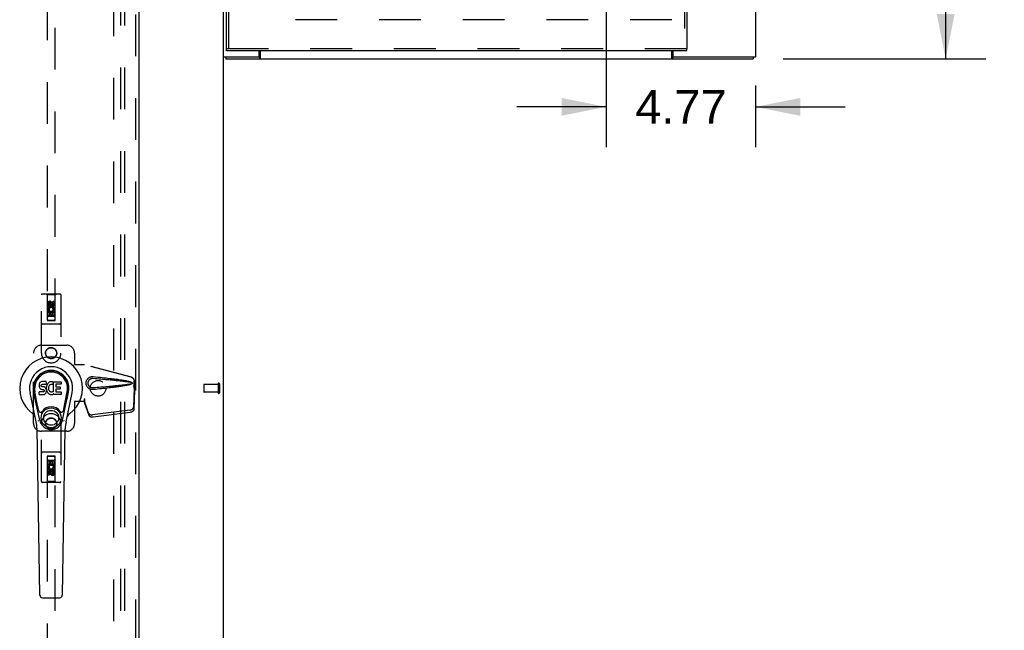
# Model space of a CAD drawing. Header units: inches. Extents: x 0 to 243, y 0 to 157.
# Tile 58 of 68: x 161 to 192, y 48 to 67. Entities that reach past the tile are written whole.
import ezdxf

# ---------------------------------------------------------------- set-up
doc = ezdxf.new("R2010")
doc.units = ezdxf.units.IN
doc.header["$LTSCALE"] = 13.357143
doc.header["$MEASUREMENT"] = 0
doc.linetypes.add('HIDDEN', pattern=[0.2, 0.1, -0.1])
doc.layers.get('0').update_dxf_attribs({"linetype": 'CONTINUOUS'})
for name, color, linetype in [('DEFAULT_2', 8, 'HIDDEN'), ('DIMENSIONS', 7, 'CONTINUOUS'), ('EXR_DOOR_ASSEMBLY', 7, 'CONTINUOUS'), ('MAIN_DOOR_ASSEMBLY', 7, 'CONTINUOUS'), ('SUBPANELS', 7, 'CONTINUOUS')]:
    doc.layers.add(name, color=color, linetype=linetype)
doc.styles.get("Standard").update_dxf_attribs({"font": 'arial.ttf'})
doc.dimstyles.new('DIMSTYLE_1', dxfattribs={"dimtxt": 1.071429, "dimasz": 1.428571, "dimexe": 0.09, "dimexo": 0.07, "dimgap": 0.0375, "dimtad": 0, "dimtih": 1, "dimtoh": 1, "dimzin": 4, "dimdsep": 46, "dimtxsty": 'Standard', "dimblk": '_FILLED', "dimblk1": '_FILLED', "dimblk2": '_FILLED', "dimcen": 0.09, "dimazin": 1, "dimtfac": 1, "dimtdec": 3, "dimtofl": 0, "dimtmove": 0, "dimatfit": 3, "dimldrblk": '_FILLED', "dimfxl": 0, "dimtolj": 1, "dimtzin": 4, "dimarcsym": 0})

# ---------------------------------------------------------------- blocks, each defined once
blk = doc.blocks.new('_FILLED')
at = {"color": 0, "linetype": 'ByBlock'}
blk.add_solid([(0, 0), (-1, 0.2), (-1, -0.2)], dxfattribs=at)
blk = doc.blocks.new('*D4')
at = {"layer": 'DIMENSIONS', "color": 2, "linetype": 'Continuous'}
for p, q in [((179.339, 76.894), (179.339, 63.116)), ((184.109, 65.081), (184.109, 63.116)), ((179.339, 64.402), (176.482, 64.402)), ((184.109, 64.402), (186.967, 64.402))]:
    blk.add_line(p, q, dxfattribs=at)
at = {"layer": 'DIMENSIONS', "color": 2, "linetype": 'Continuous', "xscale": 1.4285714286, "yscale": 1.4285714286, "zscale": 1.4285714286}
blk.add_blockref('_FILLED', (179.339, 64.402), dxfattribs=at)
at = {"layer": 'DIMENSIONS', "color": 2, "linetype": 'Continuous', "xscale": 1.4285714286, "yscale": 1.4285714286, "zscale": 1.4285714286, "rotation": 180}
blk.add_blockref('_FILLED', (184.109, 64.402), dxfattribs=at)
at = {"layer": 'DIMENSIONS', "color": 2, "linetype": 'Continuous', "insert": (181.724, 64.937), "char_height": 1.0714, "width": 2.91158, "attachment_point": 2, "line_spacing_factor": 0.9}
blk.add_mtext('4.77', dxfattribs=at)
blk = doc.blocks.new('*D11')
at = {"layer": 'DIMENSIONS', "color": 2, "linetype": 'Continuous'}
for p, q in [((184.989, 89.938), (191.465, 89.938)), ((190.179, 89.938), (190.179, 77.275)), ((190.179, 65.938), (190.179, 75.133)), ((184.989, 65.938), (191.465, 65.938))]:
    blk.add_line(p, q, dxfattribs=at)
at = {"layer": 'DIMENSIONS', "color": 2, "linetype": 'Continuous', "xscale": 1.4285714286, "yscale": 1.4285714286, "zscale": 1.4285714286}
for p, rotation in [((190.179, 89.938), 90), ((190.179, 65.938), 270)]:
    blk.add_blockref('_FILLED', p, dxfattribs=dict(at, rotation=rotation))
at = {"layer": 'DIMENSIONS', "color": 2, "linetype": 'Continuous', "insert": (190.179, 76.74), "char_height": 1.0714, "width": 3.74403, "attachment_point": 2, "line_spacing_factor": 0.9}
blk.add_mtext('24.00', dxfattribs=at)

msp = doc.modelspace()

# ---------------------------------------------------------------- linework, layer by layer
at = {"color": 3, "linetype": 'Continuous'}
for p, q in [((167.1095, 66.0009), (167.1095, 89.8749)), ((184.1095, 89.8749), (184.1095, 66.0009)), ((168.2575, 66.0159), (168.2575, 66.1879)), ((168.2845, 66.1879), (168.2845, 65.9568)), ((181.4345, 65.9568), (181.4345, 66.1879)), ((181.4615, 66.1879), (181.4615, 66.0159)), ((167.1095, 66.0009), (168.2425, 66.0009)), ((167.1845, 65.9379), (184.0345, 65.9379)), ((181.4765, 66.0009), (184.1095, 66.0009))]:
    msp.add_line(p, q, dxfattribs=at)
at = {"color": 7, "linetype": 'Continuous'}
for p, q in [((167.1095, 8.5329), (167.1095, 66.0009)), ((167.1845, 66.0009), (167.1845, 65.9379)), ((168.2572, 66.0129), (168.2615, 66.0129)), ((168.2615, 66.0129), (168.2615, 65.9379)), ((181.4575, 66.0129), (181.4618, 66.0129)), ((181.4575, 66.0129), (181.4575, 65.9379)), ((184.0345, 66.0009), (184.0345, 65.9379))]:
    msp.add_line(p, q, dxfattribs=at)
for points in [[(168.2845, 66.0197), (168.2835, 66.0199), (168.2825, 66.0201), (168.2813, 66.0201), (168.2801, 66.0201), (168.2787, 66.0198), (168.2774, 66.0195), (168.276, 66.019), (168.2747, 66.0184), (168.2734, 66.0177), (168.272, 66.017), (168.2707, 66.0162), (168.2693, 66.0154), (168.268, 66.0147), (168.2666, 66.0141), (168.2653, 66.0135), (168.264, 66.0132), (168.2627, 66.0129), (168.2615, 66.0129)], [(181.4345, 66.0197), (181.4354, 66.0199), (181.4365, 66.0201), (181.4376, 66.0201), (181.4389, 66.0201), (181.4402, 66.0198), (181.4416, 66.0195), (181.4429, 66.019), (181.4443, 66.0184), (181.4456, 66.0177), (181.4469, 66.017), (181.4483, 66.0162), (181.4496, 66.0154), (181.451, 66.0147), (181.4523, 66.0141), (181.4537, 66.0135), (181.455, 66.0132), (181.4562, 66.0129), (181.4575, 66.0129)]]:
    msp.add_lwpolyline(points, dxfattribs=at)
at = {"color": 3, "linetype": 'Continuous'}
for points in [[(168.2845, 65.9568), (168.2829, 65.9557), (168.2814, 65.9543), (168.2798, 65.9527), (168.2783, 65.951), (168.2767, 65.9492), (168.2752, 65.9474), (168.2737, 65.9457), (168.2722, 65.9441), (168.2708, 65.9426), (168.2693, 65.9413), (168.2678, 65.9401), (168.2663, 65.9392), (168.265, 65.9386), (168.2637, 65.9381), (168.2625, 65.9379), (168.2615, 65.9379)], [(181.4345, 65.9568), (181.436, 65.9557), (181.4376, 65.9543), (181.4391, 65.9527), (181.4407, 65.951), (181.4422, 65.9492), (181.4437, 65.9474), (181.4452, 65.9457), (181.4467, 65.9441), (181.4482, 65.9426), (181.4496, 65.9413), (181.4511, 65.9401), (181.4526, 65.9392), (181.454, 65.9386), (181.4553, 65.9381), (181.4564, 65.9379), (181.4575, 65.9379)]]:
    msp.add_lwpolyline(points, dxfattribs=at)
for centre, start, end in [((168.2425, 66.0159), 270, 360), ((181.4765, 66.0159), 180, 270)]:
    msp.add_arc(centre, 0.015, start, end, dxfattribs=at)
at = {"layer": 'DEFAULT_2', "color": 8, "linetype": 'HIDDEN'}
for p, q in [((163.6095, 15.9079), (163.6095, 94.9078)), ((181.4345, 67.1879), (168.2845, 67.1879)), ((166.4845, 55.5219), (166.4845, 55.2939)), ((166.9415, 55.5319), (166.4945, 55.5319)), ((166.9415, 55.5499), (166.9415, 55.2659)), ((166.9845, 55.5499), (166.9845, 55.2659)), ((166.9415, 55.2839), (166.4945, 55.2839))]:
    msp.add_line(p, q, dxfattribs=at)
for centre, radius, start, end in [((166.4945, 55.5219), 0.01, 90, 180), ((166.963, 55.5499), 0.0215, 0, 180), ((166.4945, 55.2939), 0.01, 180, 270), ((166.963, 55.2659), 0.0215, 180, 360)]:
    msp.add_arc(centre, radius, start, end, dxfattribs=at)
at = {"layer": 'EXR_DOOR_ASSEMBLY', "color": 8, "linetype": 'HIDDEN'}
for p, q in [((181.839, 89.6129), (181.839, 66.2629)), ((167.289, 66.2629), (167.289, 70.3429)), ((167.214, 66.2629), (181.914, 66.2629))]:
    msp.add_line(p, q, dxfattribs=at)
at = {"layer": 'EXR_DOOR_ASSEMBLY', "color": 3, "linetype": 'Continuous'}
for p, q in [((181.914, 89.6129), (181.914, 66.2629)), ((167.214, 66.2629), (167.214, 70.1879)), ((181.914, 66.1879), (167.214, 66.1879))]:
    msp.add_line(p, q, dxfattribs=at)
at = {"layer": 'EXR_DOOR_ASSEMBLY', "color": 7, "linetype": 'Continuous'}
for p, q in [((167.214, 66.1879), (167.214, 66.2629)), ((181.914, 66.1879), (181.914, 66.2629))]:
    msp.add_line(p, q, dxfattribs=at)
at = {"layer": 'MAIN_DOOR_ASSEMBLY', "color": 8, "linetype": 'HIDDEN'}
for p, q in [((164.318, 15.2619), (164.318, 95.5539)), ((161.4845, 94.5804), (161.4845, 57.5786)), ((161.7345, 57.5786), (161.7345, 94.5804)), ((161.297, 56.5329), (161.297, 58.3904)), ((161.892, 58.4204), (161.327, 58.4204)), ((161.4795, 58.3904), (161.4495, 58.4204)), ((161.7395, 58.3904), (161.4795, 58.3904)), ((161.4795, 58.3904), (161.483, 57.5804)), ((161.6736, 58.1869), (161.7161, 58.1869)), ((161.6736, 58.0945), (161.6736, 58.1869)), ((161.7161, 58.1869), (161.7161, 58.0945)), ((161.736, 57.5804), (161.7395, 58.3904)), ((161.7395, 58.3904), (161.7695, 58.4204)), ((161.922, 58.3904), (161.922, 56.5329)), ((161.5028, 58.0306), (161.5028, 58.123)), ((161.5453, 58.0306), (161.5028, 58.0306)), ((161.5028, 57.8743), (161.6804, 57.8743)), ((161.5028, 57.7182), (161.5028, 57.8743)), ((161.5509, 57.8987), (161.5118, 57.8818)), ((161.5453, 58.123), (161.5453, 58.0306)), ((161.6095, 58.1522), (161.547, 58.1161)), ((161.547, 58.1161), (161.557, 58.1104)), ((161.547, 58.1161), (161.547, 58.044)), ((161.547, 58.044), (161.557, 58.0497)), ((161.547, 58.044), (161.6095, 58.0079)), ((161.6095, 58.1407), (161.557, 58.1104)), ((161.557, 58.1104), (161.557, 58.0497)), ((161.557, 58.0497), (161.6095, 58.0194)), ((161.5891, 58.0945), (161.5891, 58.123)), ((161.672, 58.1161), (161.6095, 58.1522)), ((161.6095, 58.1522), (161.6095, 58.1407)), ((161.662, 58.1104), (161.6095, 58.1407)), ((161.6095, 58.0194), (161.662, 58.0497)), ((161.6095, 58.0079), (161.672, 58.044)), ((161.6095, 58.0079), (161.6095, 58.0194)), ((161.6301, 58.1368), (161.6301, 58.0906)), ((161.6804, 57.8743), (161.6619, 57.8873)), ((161.672, 58.1161), (161.662, 58.1104)), ((161.662, 58.0497), (161.662, 58.1104)), ((161.672, 58.044), (161.662, 58.0497)), ((161.672, 58.044), (161.672, 58.1161)), ((161.7055, 57.8779), (161.7038, 57.8743)), ((161.7038, 57.8743), (161.7161, 57.8743)), ((161.7161, 57.8743), (161.7161, 57.7182)), ((161.7371, 57.8304), (161.4819, 57.8304)), ((161.483, 57.5804), (161.736, 57.5804)), ((161.4845, 57.5818), (161.7345, 57.5818)), ((161.4845, 57.5786), (161.7345, 57.5786)), ((161.5453, 57.7182), (161.5028, 57.7182)), ((161.6945, 57.7054), (161.5245, 57.7054)), ((161.5877, 57.8317), (161.5453, 57.8317)), ((161.5453, 57.8317), (161.5453, 57.7182)), ((161.5877, 57.7395), (161.5877, 57.8317)), ((161.6301, 57.7395), (161.5877, 57.7395)), ((161.6736, 57.8317), (161.6301, 57.8317)), ((161.6301, 57.8317), (161.6301, 57.7395)), ((161.6736, 57.7182), (161.6736, 57.8317)), ((161.7161, 57.7182), (161.6736, 57.7182)), ((161.892, 57.4554), (161.327, 57.4554)), ((161.297, 56.7829), (162.1095, 56.7829)), ((161.047, 54.2829), (161.047, 56.5329)), ((162.3595, 56.5329), (162.3595, 56.1797)), ((162.3565, 56.1629), (162.3595, 56.1797)), ((162.3565, 56.1629), (162.6774, 56.1629)), ((162.3639, 56.1629), (162.3595, 56.1797)), ((164.1672, 55.7605), (162.6697, 56.1629)), ((164.1748, 55.7605), (162.6774, 56.1629)), ((164.2378, 55.4916), (164.2596, 55.41)), ((164.2588, 55.4214), (164.2397, 54.8063)), ((164.2454, 55.4916), (164.2672, 55.41)), ((164.2724, 55.3504), (164.2532, 54.7353)), ((164.2588, 55.4214), (164.2724, 55.3504)), ((164.2596, 55.41), (164.2596, 55.6398)), ((164.2672, 55.41), (164.2596, 55.41)), ((164.2612, 55.4376), (164.2698, 55.3813)), ((164.2672, 55.41), (164.2672, 55.6398)), ((164.2698, 55.3813), (164.2708, 55.3705)), ((164.2708, 55.3705), (164.2716, 55.3602)), ((164.2716, 55.3602), (164.2724, 55.3504)), ((162.6774, 55.0703), (162.6697, 55.0703)), ((162.6697, 55.0703), (162.6697, 54.9829)), ((162.6774, 55.0703), (162.6774, 54.9829)), ((162.6774, 54.9829), (162.3565, 54.9829)), ((162.3565, 54.9829), (162.3595, 54.966)), ((162.3639, 54.9829), (162.3595, 54.966)), ((162.3595, 54.966), (162.3595, 54.2829)), ((162.8079, 54.6123), (162.676, 54.9962)), ((162.6896, 54.9251), (162.676, 54.9962)), ((162.6802, 54.9913), (162.6896, 54.9251)), ((162.8215, 54.5413), (162.6896, 54.9251)), ((164.1222, 54.7073), (162.9347, 54.5548)), ((164.1358, 54.6362), (162.9483, 54.4838)), ((161.297, 52.4254), (161.297, 54.2829)), ((161.922, 54.2829), (161.922, 52.4254)), ((162.1095, 54.0329), (161.297, 54.0329)), ((161.892, 53.3604), (161.327, 53.3604)), ((161.483, 53.2354), (161.4795, 52.4254)), ((161.483, 53.2354), (161.736, 53.2354)), ((161.7345, 53.2371), (161.4845, 53.2371)), ((161.4845, 53.2371), (161.4845, 16.2354)), ((161.7345, 53.2339), (161.4845, 53.2339)), ((161.7345, 16.2354), (161.7345, 53.2371)), ((161.7395, 52.4254), (161.736, 53.2354)), ((161.4819, 52.9854), (161.7371, 52.9854)), ((161.5029, 53.0975), (161.5453, 53.0975)), ((161.5029, 52.9414), (161.5029, 53.0975)), ((161.5152, 52.9414), (161.5029, 52.9414)), ((161.5134, 52.9379), (161.5152, 52.9414)), ((161.5245, 53.1104), (161.6945, 53.1104)), ((161.7161, 52.9414), (161.5385, 52.9414)), ((161.5385, 52.9414), (161.5571, 52.9284)), ((161.5453, 53.0975), (161.5453, 52.984)), ((161.5453, 52.984), (161.5888, 52.984)), ((161.5888, 53.0762), (161.6312, 53.0762)), ((161.5888, 52.984), (161.5888, 53.0762)), ((161.6312, 53.0762), (161.6312, 52.984)), ((161.6312, 52.984), (161.6737, 52.984)), ((161.668, 52.917), (161.7071, 52.9339)), ((161.6737, 53.0975), (161.7161, 53.0975)), ((161.6737, 52.984), (161.6737, 53.0975)), ((161.7161, 53.0975), (161.7161, 52.9414)), ((161.5029, 52.6288), (161.5029, 52.7212)), ((161.5453, 52.6288), (161.5029, 52.6288)), ((161.5453, 52.7212), (161.5453, 52.6288)), ((161.6095, 52.8078), (161.547, 52.7718)), ((161.547, 52.7718), (161.557, 52.766)), ((161.547, 52.7718), (161.547, 52.6996)), ((161.547, 52.6996), (161.557, 52.7054)), ((161.547, 52.6996), (161.6095, 52.6635)), ((161.6095, 52.7963), (161.557, 52.766)), ((161.557, 52.766), (161.557, 52.7054)), ((161.557, 52.7054), (161.6095, 52.675)), ((161.5888, 52.6789), (161.5888, 52.7251)), ((161.672, 52.7718), (161.6095, 52.8078)), ((161.6095, 52.8078), (161.6095, 52.7963)), ((161.662, 52.766), (161.6095, 52.7963)), ((161.6095, 52.675), (161.662, 52.7054)), ((161.6095, 52.6635), (161.672, 52.6996)), ((161.6095, 52.6635), (161.6095, 52.675)), ((161.6298, 52.7212), (161.6298, 52.6927)), ((161.672, 52.7718), (161.662, 52.766)), ((161.662, 52.7054), (161.662, 52.766)), ((161.672, 52.6996), (161.662, 52.7054)), ((161.672, 52.6996), (161.672, 52.7718)), ((161.6737, 52.7851), (161.7161, 52.7851)), ((161.6737, 52.6927), (161.6737, 52.7851)), ((161.7161, 52.7851), (161.7161, 52.6927)), ((161.892, 52.3954), (161.327, 52.3954)), ((161.4795, 52.4254), (161.4495, 52.3954)), ((161.7395, 52.4254), (161.4795, 52.4254)), ((161.7395, 52.4254), (161.7695, 52.3954))]:
    msp.add_line(p, q, dxfattribs=at)
at = {"layer": 'MAIN_DOOR_ASSEMBLY', "color": 3, "linetype": 'Continuous'}
msp.add_line((164.422, 15.2619), (164.422, 95.5539), dxfattribs=at)
at = {"layer": 'MAIN_DOOR_ASSEMBLY', "color": 7, "linetype": 'Continuous'}
for p, q in [((161.2251, 55.5222), (161.2234, 55.4985)), ((161.2234, 55.4985), (161.2241, 55.4746)), ((161.2241, 55.4746), (161.2281, 55.4511)), ((161.2303, 55.5455), (161.2251, 55.5222)), ((161.2281, 55.4511), (161.2364, 55.4288)), ((161.2396, 55.5681), (161.2303, 55.5455)), ((161.2364, 55.4288), (161.2492, 55.4087)), ((161.2532, 55.5877), (161.2396, 55.5681)), ((161.2492, 55.4087), (161.2656, 55.3913)), ((161.2618, 55.5957), (161.2532, 55.5877)), ((161.2714, 55.6022), (161.2618, 55.5957)), ((161.2656, 55.3913), (161.2854, 55.3782)), ((161.293, 55.6119), (161.2714, 55.6022)), ((161.2854, 55.3782), (161.2966, 55.374)), ((161.3164, 55.6193), (161.293, 55.6119)), ((161.2944, 55.4868), (161.2951, 55.5018)), ((161.2951, 55.4792), (161.2944, 55.4868)), ((161.2951, 55.5018), (161.2971, 55.5168)), ((161.2974, 55.4721), (161.2951, 55.4792)), ((161.2966, 55.374), (161.3083, 55.372)), ((161.2971, 55.5168), (161.3003, 55.5235)), ((161.3019, 55.4661), (161.2974, 55.4721)), ((161.3003, 55.5235), (161.306, 55.5284)), ((161.3081, 55.4616), (161.3019, 55.4661)), ((161.306, 55.5284), (161.3204, 55.5328)), ((161.3225, 55.4576), (161.3081, 55.4616)), ((161.3083, 55.372), (161.3558, 55.3716)), ((161.456, 55.6193), (161.3164, 55.6193)), ((161.3204, 55.5328), (161.3352, 55.534)), ((161.3465, 55.4584), (161.3225, 55.4576)), ((161.3352, 55.534), (161.4481, 55.534)), ((161.3705, 55.4572), (161.3465, 55.4584)), ((161.3558, 55.3716), (161.3633, 55.3708)), ((161.3633, 55.3708), (161.3703, 55.3684)), ((161.3703, 55.3684), (161.3763, 55.3639)), ((161.394, 55.4521), (161.3705, 55.4572)), ((161.3763, 55.3639), (161.3813, 55.3579)), ((161.3813, 55.3579), (161.3878, 55.3444)), ((161.4049, 55.4472), (161.394, 55.4521)), ((161.4147, 55.4404), (161.4049, 55.4472)), ((161.432, 55.4235), (161.4147, 55.4404)), ((161.445, 55.4035), (161.432, 55.4235)), ((161.4545, 55.3814), (161.445, 55.4035)), ((161.4481, 55.534), (161.4537, 55.5345)), ((161.4537, 55.5345), (161.4555, 55.5399)), ((161.4607, 55.3582), (161.4545, 55.3814)), ((161.4555, 55.5399), (161.4567, 55.5527)), ((161.4601, 55.4553), (161.4555, 55.4109)), ((161.4555, 55.4109), (161.4564, 55.3887)), ((161.4577, 55.5764), (161.456, 55.6193)), ((161.4564, 55.3887), (161.4596, 55.3666)), ((161.4567, 55.5527), (161.4577, 55.5764)), ((161.4596, 55.3666), (161.4641, 55.3447)), ((161.4643, 55.4772), (161.4601, 55.4553)), ((161.4632, 55.3343), (161.4607, 55.3582)), ((161.4641, 55.3447), (161.4712, 55.3236)), ((161.4703, 55.4986), (161.4643, 55.4772)), ((161.4789, 55.5193), (161.4703, 55.4986)), ((161.4897, 55.5388), (161.4789, 55.5193)), ((161.5026, 55.5569), (161.4897, 55.5388)), ((161.5173, 55.5737), (161.5026, 55.5569)), ((161.5336, 55.5889), (161.5173, 55.5737)), ((161.5257, 55.4266), (161.5249, 55.3996)), ((161.5249, 55.3996), (161.5262, 55.3865)), ((161.5289, 55.4534), (161.5257, 55.4266)), ((161.5262, 55.3865), (161.5293, 55.3736)), ((161.5327, 55.466), (161.5289, 55.4534)), ((161.5293, 55.3736), (161.5395, 55.3488)), ((161.5385, 55.4778), (161.5327, 55.466)), ((161.5518, 55.6019), (161.5336, 55.5889)), ((161.5526, 55.501), (161.5385, 55.4778)), ((161.5395, 55.3488), (161.5528, 55.3257)), ((161.5722, 55.6107), (161.5518, 55.6019)), ((161.5609, 55.5114), (161.5526, 55.501)), ((161.5716, 55.5188), (161.5609, 55.5114)), ((161.5966, 55.5294), (161.5716, 55.5188)), ((161.5941, 55.6157), (161.5722, 55.6107)), ((161.6162, 55.6178), (161.5941, 55.6157)), ((161.6094, 55.5327), (161.5966, 55.5294)), ((161.6227, 55.5325), (161.6094, 55.5327)), ((161.6387, 55.6174), (161.6162, 55.6178)), ((161.6359, 55.5294), (161.6227, 55.5325)), ((161.6483, 55.5245), (161.6359, 55.5294)), ((161.6499, 55.6157), (161.6387, 55.6174)), ((161.6604, 55.6123), (161.6499, 55.6157)), ((161.6805, 55.5951), (161.6543, 55.5269)), ((161.679, 55.6003), (161.6604, 55.6123)), ((161.6892, 55.6172), (161.926, 55.6172)), ((161.6892, 55.2921), (161.6892, 55.6172)), ((161.7593, 55.5294), (161.7593, 55.462)), ((161.7606, 55.3709), (161.7606, 55.2934)), ((161.926, 55.5339), (161.7638, 55.5339)), ((161.7638, 55.4575), (161.8951, 55.4575)), ((161.8951, 55.3754), (161.7651, 55.3754)), ((161.8996, 55.453), (161.8996, 55.3799)), ((161.9305, 55.6128), (161.9305, 55.5384)), ((161.133, 54.3383), (160.9356, 55.2643)), ((161.2437, 54.3854), (161.0511, 55.2889)), ((161.0994, 55.0625), (161.055, 55.2897)), ((161.1669, 54.9157), (161.0923, 55.297)), ((161.2259, 55.2127), (161.2259, 55.2875)), ((161.2896, 55.2926), (161.2303, 55.292)), ((161.2307, 55.2078), (161.3747, 55.2078)), ((161.3505, 55.2929), (161.2896, 55.2926)), ((161.3657, 55.294), (161.3505, 55.2929)), ((161.3721, 55.2974), (161.3657, 55.294)), ((161.3776, 55.3027), (161.3721, 55.2974)), ((161.3747, 55.2078), (161.3867, 55.2094)), ((161.3869, 55.3148), (161.3776, 55.3027)), ((161.3867, 55.2094), (161.3978, 55.2134)), ((161.3894, 55.3217), (161.3869, 55.3148)), ((161.3878, 55.3444), (161.3902, 55.3292)), ((161.3902, 55.3292), (161.3894, 55.3217)), ((161.3978, 55.2134), (161.4177, 55.2273)), ((161.4177, 55.2273), (161.4347, 55.2441)), ((161.4347, 55.2441), (161.4414, 55.2541)), ((161.4414, 55.2541), (161.4467, 55.2648)), ((161.4467, 55.2648), (161.4554, 55.2872)), ((161.4554, 55.2872), (161.4616, 55.3104)), ((161.4616, 55.3104), (161.4632, 55.3343)), ((161.4712, 55.3236), (161.4925, 55.2844)), ((161.4925, 55.2844), (161.5051, 55.2659)), ((161.5051, 55.2659), (161.5198, 55.2493)), ((161.5198, 55.2493), (161.5363, 55.2343)), ((161.5363, 55.2343), (161.5539, 55.2205)), ((161.5528, 55.3257), (161.5616, 55.3156)), ((161.5539, 55.2205), (161.5637, 55.2154)), ((161.5616, 55.3156), (161.5717, 55.3068)), ((161.5637, 55.2154), (161.5742, 55.2118)), ((161.5717, 55.3068), (161.5828, 55.2994)), ((161.5742, 55.2118), (161.596, 55.2062)), ((161.5828, 55.2994), (161.5952, 55.2945)), ((161.5952, 55.2945), (161.6084, 55.2922)), ((161.596, 55.2062), (161.618, 55.2037)), ((161.6084, 55.2922), (161.6218, 55.2917)), ((161.618, 55.2037), (161.6402, 55.2068)), ((161.6218, 55.2917), (161.635, 55.2936)), ((161.635, 55.2936), (161.6477, 55.2977)), ((161.6402, 55.2068), (161.6614, 55.2135)), ((161.6477, 55.2977), (161.6599, 55.3032)), ((161.6599, 55.3032), (161.6709, 55.3106)), ((161.6614, 55.2135), (161.6804, 55.2251)), ((161.6774, 55.3096), (161.6892, 55.2921)), ((161.6804, 55.2251), (161.6806, 55.2252)), ((161.6911, 55.2252), (161.6806, 55.2252)), ((161.6911, 55.2123), (161.6911, 55.2252)), ((161.9267, 55.2078), (161.6956, 55.2078)), ((161.7651, 55.2889), (161.9267, 55.2889)), ((161.9312, 55.2844), (161.9312, 55.2123)), ((161.9753, 54.3854), (162.1678, 55.2889)), ((162.0521, 54.9157), (162.1266, 55.297)), ((162.086, 54.3383), (162.2833, 55.2643)), ((162.1196, 55.0625), (162.1639, 55.2897)), ((161.2149, 54.6907), (161.1669, 54.9157)), ((162.0041, 54.6907), (162.0521, 54.9157)), ((161.2516, 48.7923), (161.1587, 54.1127)), ((161.9674, 48.7923), (162.0602, 54.1127)), ((161.3303, 48.7149), (161.8886, 48.7149))]:
    msp.add_line(p, q, dxfattribs=at)
at = {"layer": 'MAIN_DOOR_ASSEMBLY', "color": 8, "linetype": 'HIDDEN'}
for points in [[(162.9534, 55.3649), (162.9405, 55.364), (162.9276, 55.3639), (162.9147, 55.3647), (162.9018, 55.3663), (162.889, 55.3687), (162.8765, 55.3719), (162.8643, 55.3758), (162.8523, 55.3805), (162.8407, 55.3859), (162.8292, 55.3923), (162.8177, 55.3995), (162.8064, 55.4079), (162.795, 55.4175), (162.7838, 55.4285), (162.7727, 55.4413), (162.7624, 55.4553), (162.7531, 55.4706), (162.7451, 55.4866), (162.7385, 55.5033), (162.7334, 55.5203), (162.7298, 55.5374), (162.7276, 55.5547), (162.7268, 55.572), (162.7274, 55.5893), (162.7295, 55.6066), (162.733, 55.6237), (162.7379, 55.6407), (162.7443, 55.6574), (162.7523, 55.6735), (162.7614, 55.6889), (162.7717, 55.7031), (162.7826, 55.716), (162.7938, 55.7272), (162.8053, 55.737), (162.8167, 55.7455), (162.8282, 55.7529), (162.8398, 55.7593), (162.8516, 55.7649), (162.8636, 55.7697), (162.8759, 55.7737), (162.8886, 55.7769), (162.9014, 55.7794), (162.9144, 55.781)], [(162.9534, 55.4183), (162.944, 55.4179), (162.9346, 55.418), (162.9252, 55.4186), (162.9159, 55.4199), (162.9066, 55.4218), (162.8975, 55.4242), (162.8887, 55.4272), (162.88, 55.4307), (162.8716, 55.4347), (162.8633, 55.4394), (162.8551, 55.4447), (162.8469, 55.4508), (162.8387, 55.4578), (162.8307, 55.4658), (162.8228, 55.475), (162.8154, 55.4851), (162.8088, 55.4959), (162.8031, 55.5071), (162.7985, 55.5183), (162.7949, 55.5295), (162.7923, 55.5405), (162.7905, 55.5512), (162.7894, 55.5617), (162.789, 55.5721), (162.7893, 55.5824), (162.7902, 55.5929), (162.7919, 55.6036), (162.7945, 55.6144), (162.7979, 55.6256), (162.8023, 55.6368), (162.8079, 55.6481), (162.8143, 55.659), (162.8217, 55.6693), (162.8295, 55.6787), (162.8376, 55.6868), (162.8458, 55.694), (162.8541, 55.7003), (162.8624, 55.7058), (162.8708, 55.7106), (162.8793, 55.7147), (162.8881, 55.7183), (162.897, 55.7213), (162.9062, 55.7238), (162.9155, 55.7257), (162.925, 55.727), (162.9344, 55.7277), (162.9439, 55.7279), (162.9534, 55.7274)], [(162.9144, 55.781), (162.9274, 55.7818), (162.9404, 55.7817), (162.9534, 55.7809)], [(162.9534, 55.7809), (163.0289, 55.7733), (163.1016, 55.7659), (163.1713, 55.7587), (163.2382, 55.7517), (163.3023, 55.7448), (163.3638, 55.738), (163.4228, 55.7314), (163.4793, 55.7249), (163.5336, 55.7185), (163.5856, 55.7122), (163.6354, 55.7059), (163.6832, 55.6998), (163.729, 55.6937), (163.7729, 55.6877), (163.815, 55.6817), (163.8553, 55.6757), (163.8939, 55.6696), (163.9308, 55.6636), (163.9661, 55.6575), (163.9999, 55.6513), (164.0322, 55.645), (164.063, 55.6385), (164.0925, 55.6317), (164.1204, 55.6244), (164.1467, 55.6165), (164.1716, 55.6078)], [(162.9534, 55.7274), (163.0167, 55.722), (163.078, 55.7169), (163.137, 55.7118), (163.1939, 55.7069), (163.2487, 55.7022), (163.3015, 55.6976), (163.3523, 55.693), (163.4011, 55.6887), (163.448, 55.6844), (163.4929, 55.6803), (163.5361, 55.6763), (163.5773, 55.6724), (163.6168, 55.6686), (163.6545, 55.6649), (163.6905, 55.6613), (163.7249, 55.6579), (163.7576, 55.6545), (163.7889, 55.6512), (163.819, 55.648), (163.8481, 55.6448), (163.8764, 55.6416), (163.904, 55.6384), (163.9312, 55.6352), (163.9581, 55.6319), (163.9849, 55.6285), (164.0117, 55.6249), (164.0385, 55.6212), (164.0653, 55.6172), (164.0921, 55.613), (164.1188, 55.6083), (164.1453, 55.6029), (164.1717, 55.597)], [(164.1672, 55.7605), (164.1802, 55.7562), (164.1925, 55.7507), (164.2042, 55.7437), (164.215, 55.7355), (164.225, 55.7262), (164.2338, 55.7159), (164.2415, 55.7046), (164.2479, 55.6926), (164.2529, 55.68), (164.2566, 55.6668), (164.2588, 55.6535), (164.2596, 55.6398)], [(164.2672, 55.6398), (164.2665, 55.6535), (164.2643, 55.6668), (164.2606, 55.68), (164.2556, 55.6926), (164.2492, 55.7046), (164.2415, 55.7159), (164.2326, 55.7262), (164.2227, 55.7355), (164.2118, 55.7437), (164.2001, 55.7507), (164.1878, 55.7562), (164.1748, 55.7605)], [(164.1718, 55.5487), (164.1454, 55.5428), (164.1189, 55.5374), (164.0923, 55.5328), (164.0655, 55.5285), (164.0388, 55.5246), (164.012, 55.5208), (163.9853, 55.5173), (163.9585, 55.5139), (163.9317, 55.5106), (163.9046, 55.5074), (163.877, 55.5042), (163.8488, 55.501), (163.8198, 55.4978), (163.7897, 55.4946), (163.7584, 55.4913), (163.7257, 55.4879), (163.6914, 55.4845), (163.6554, 55.4809), (163.6176, 55.4772), (163.5782, 55.4734), (163.5369, 55.4695), (163.4937, 55.4655), (163.4487, 55.4614), (163.4018, 55.4571), (163.353, 55.4527), (163.3021, 55.4482), (163.2493, 55.4436), (163.1943, 55.4388), (163.1373, 55.4339), (163.0782, 55.4289), (163.0169, 55.4237), (162.9534, 55.4183)], [(164.1716, 55.5379), (164.1489, 55.5299), (164.125, 55.5226), (164.0997, 55.5158), (164.0731, 55.5095), (164.0453, 55.5034), (164.0161, 55.4975), (163.9857, 55.4917), (163.954, 55.4861), (163.9209, 55.4805), (163.8864, 55.4749), (163.8504, 55.4693), (163.8128, 55.4637), (163.7738, 55.4582), (163.7331, 55.4525), (163.6907, 55.4469), (163.6466, 55.4412), (163.6006, 55.4354), (163.5528, 55.4296), (163.503, 55.4236), (163.4512, 55.4176), (163.3973, 55.4115), (163.3412, 55.4052), (163.2827, 55.3988), (163.2219, 55.3923), (163.1587, 55.3857), (163.0929, 55.3789), (163.0244, 55.372), (162.9534, 55.3649)], [(164.1716, 55.6078), (164.1777, 55.6047), (164.1829, 55.6009), (164.1875, 55.5962), (164.1911, 55.5909), (164.1937, 55.5853), (164.1953, 55.5793), (164.1959, 55.5731), (164.1954, 55.5668), (164.1939, 55.5608), (164.1913, 55.5551), (164.1876, 55.5498), (164.1831, 55.545), (164.1777, 55.541), (164.1716, 55.5379)], [(164.1717, 55.597), (164.1768, 55.5952), (164.1813, 55.5927), (164.1851, 55.5895), (164.1882, 55.5858), (164.1904, 55.5817), (164.1918, 55.5773), (164.1922, 55.5726), (164.1917, 55.568), (164.1903, 55.5637), (164.188, 55.5597), (164.1849, 55.5561), (164.1811, 55.5529), (164.1768, 55.5505), (164.1718, 55.5487)], [(164.2378, 55.4916), (164.2431, 55.4721), (164.2484, 55.4529), (164.2538, 55.4339), (164.2592, 55.4156), (164.2646, 55.3981), (164.2698, 55.3813)], [(164.2454, 55.4916), (164.248, 55.482), (164.2507, 55.4726), (164.2533, 55.4634), (164.256, 55.4544), (164.2586, 55.4458), (164.2612, 55.4376)], [(164.2612, 55.4376), (164.2608, 55.4347), (164.2604, 55.4319), (164.26, 55.4292), (164.2596, 55.4266), (164.2592, 55.424), (164.2588, 55.4214)], [(162.6697, 55.0703), (162.6723, 55.0501), (162.6749, 55.0301), (162.6776, 55.0104), (162.6802, 54.9913)], [(162.677, 55.0301), (162.6768, 55.0207), (162.6766, 55.0118)], [(162.6774, 55.0703), (162.6773, 55.06), (162.677, 55.0301)], [(162.6842, 54.9633), (162.6827, 54.9743), (162.6805, 54.9916), (162.6789, 55.0076), (162.6777, 55.0221), (162.6771, 55.0349), (162.6771, 55.0426)], [(162.6766, 55.0118), (162.6765, 55.0064), (162.6764, 55.0037), (162.6763, 55.0011), (162.6762, 54.9986), (162.676, 54.9962)], [(164.1222, 54.7073), (164.1377, 54.71), (164.1526, 54.714), (164.167, 54.7193), (164.1806, 54.7258), (164.1932, 54.7335), (164.2047, 54.7421), (164.2147, 54.7516), (164.2232, 54.7618), (164.2301, 54.7725), (164.2352, 54.7836), (164.2384, 54.7949), (164.2397, 54.8063)], [(164.2532, 54.7353), (164.2519, 54.7238), (164.2487, 54.7126), (164.2436, 54.7015), (164.2368, 54.6907), (164.2283, 54.6806), (164.2182, 54.6711), (164.2068, 54.6624), (164.1942, 54.6548), (164.1805, 54.6483), (164.1661, 54.6429), (164.1512, 54.639), (164.1358, 54.6362)], [(162.8079, 54.6123), (162.8121, 54.6027), (162.8178, 54.5937), (162.825, 54.5853), (162.8336, 54.5777), (162.8434, 54.571), (162.8543, 54.5653), (162.8662, 54.5607), (162.879, 54.5571), (162.8924, 54.5547), (162.9063, 54.5535), (162.9204, 54.5536), (162.9347, 54.5548)], [(162.9483, 54.4838), (162.9339, 54.4825), (162.9198, 54.4825), (162.906, 54.4837), (162.8925, 54.4861), (162.8798, 54.4896), (162.8679, 54.4943), (162.8569, 54.5), (162.8471, 54.5067), (162.8386, 54.5143), (162.8314, 54.5227), (162.8257, 54.5316), (162.8215, 54.5413)]]:
    msp.add_lwpolyline(points, dxfattribs=at)
at = {"layer": 'MAIN_DOOR_ASSEMBLY', "color": 7, "linetype": 'Continuous'}
for points in [[(161.2112, 54.355), (161.2095, 54.3605), (161.2079, 54.366), (161.2064, 54.3716), (161.2052, 54.3772)], [(162.0138, 54.3772), (162.0125, 54.3716), (162.0111, 54.366), (162.0095, 54.3605), (162.0077, 54.355)]]:
    msp.add_lwpolyline(points, dxfattribs=at)
at = {"layer": 'MAIN_DOOR_ASSEMBLY', "color": 8, "linetype": 'HIDDEN'}
for centre, radius in [((161.6095, 58.0804), 0.085), ((161.6095, 58.0804), 0.0845), ((161.6095, 56.5329), 0.18), ((161.6095, 56.5329), 0.1715), ((161.6095, 54.2829), 0.18), ((161.6095, 54.2829), 0.1715), ((161.6095, 52.7354), 0.085), ((161.6095, 52.7354), 0.0845)]:
    msp.add_circle(centre, radius, dxfattribs=at)
at = {"layer": 'MAIN_DOOR_ASSEMBLY', "color": 7, "linetype": 'Continuous'}
for radius in [0.3169, 0.2382]:
    msp.add_circle((161.6095, 54.4634), radius, dxfattribs=at)
at = {"layer": 'MAIN_DOOR_ASSEMBLY', "color": 8, "linetype": 'HIDDEN'}
for centre, radius, start, end in [((161.327, 58.3904), 0.03, 90, 180), ((161.5672, 58.1231), 0.0644, 12.29948, 180.07752), ((161.892, 58.3904), 0.03, 0, 90), ((161.6096, 57.9241), 0.1065, 334.26362, 203.40274), ((161.5672, 58.123), 0.0219, 359.90115, 180), ((161.6096, 57.9241), 0.0639, 324.88948, 203.40261), ((161.6526, 58.0945), 0.0635, 180, 360), ((161.6517, 58.0945), 0.0219, 190.307, 360), ((161.5245, 57.6654), 0.04, 90, 180), ((161.5245, 57.6204), 0.04, 180, 270), ((161.6945, 57.6654), 0.04, 0, 90), ((161.6945, 57.6204), 0.04, 270, 360), ((161.327, 57.4854), 0.03, 180, 270), ((161.892, 57.4854), 0.03, 270, 360), ((161.297, 56.5329), 0.25, 90, 180), ((162.1095, 56.5329), 0.25, 0, 90), ((161.6095, 56.5329), 0.3125, 180, 360), ((161.6095, 54.2829), 0.3125, 0, 180), ((161.297, 54.2829), 0.25, 180, 270), ((162.1095, 54.2829), 0.25, 270, 360), ((161.327, 53.3304), 0.03, 90, 180), ((161.5245, 53.1954), 0.04, 90, 180), ((161.5245, 53.1504), 0.04, 180, 270), ((161.6945, 53.1954), 0.04, 0, 90), ((161.6945, 53.1504), 0.04, 270, 360), ((161.892, 53.3304), 0.03, 0, 90), ((161.6094, 52.8916), 0.1065, 154.26362, 23.40274), ((161.6094, 52.8916), 0.0639, 144.88948, 23.40261), ((161.5664, 52.7212), 0.0635, 0, 180), ((161.5673, 52.7212), 0.0219, 10.307, 180), ((161.6517, 52.6926), 0.0644, 192.29948, 0.07752), ((161.6517, 52.6927), 0.0219, 179.90115, 360), ((161.327, 52.4254), 0.03, 180, 270), ((161.892, 52.4254), 0.03, 270, 360)]:
    msp.add_arc(centre, radius, start, end, dxfattribs=at)
at = {"layer": 'MAIN_DOOR_ASSEMBLY', "color": 7, "linetype": 'Continuous'}
for centre, radius, start, end in [((161.6095, 55.4079), 1.0039, 305.50661, 234.49339), ((161.6095, 55.4079), 0.689, 347.97034, 192.02966), ((161.6095, 55.4079), 0.5709, 347.97034, 192.02966), ((161.6095, 55.398), 0.5269, 348.94024, 191.0594), ((161.6501, 55.5286), 0.00448, 246.1578, 339.00164), ((161.6763, 55.5967), 0.00448, 339.00164, 51.87288), ((161.7638, 55.5294), 0.00448, 90, 180), ((161.7638, 55.462), 0.00448, 180, 270), ((161.7651, 55.3709), 0.00448, 90, 180), ((161.8951, 55.453), 0.00448, 0, 90), ((161.8951, 55.3799), 0.00448, 270, 360), ((161.926, 55.6128), 0.00448, 0, 90), ((161.926, 55.5384), 0.00448, 270, 360), ((161.2304, 55.2875), 0.00448, 90, 180.01188), ((161.2307, 55.2127), 0.00483, 180, 270), ((161.6737, 55.3071), 0.00448, 34.0893, 127.3444), ((161.6956, 55.2123), 0.00448, 180, 270), ((161.7651, 55.2934), 0.00448, 180, 270), ((161.9267, 55.2844), 0.00448, 0, 90), ((161.9267, 55.2123), 0.00448, 270, 360), ((161.6095, 54.4634), 0.3543, 35.42367, 144.57633), ((160.9121, 54.4304), 0.1969, 12.02966, 54.49339), ((161.2726, 54.703), 0.0591, 192.02966, 324.57633), ((161.9463, 54.703), 0.0591, 215.42367, 347.97034), ((162.3069, 54.4304), 0.1969, 125.50661, 167.97034), ((159.9778, 54.0921), 1.1811, 1, 12.02966), ((161.6095, 54.4634), 0.374, 192.02966, 347.97034), ((163.2412, 54.0921), 1.1811, 167.97034, 179), ((161.3303, 48.7937), 0.0787, 181, 270), ((161.8886, 48.7937), 0.0787, 270, 359)]:
    msp.add_arc(centre, radius, start, end, dxfattribs=at)
msp.add_ellipse((161.6095, 55.398), major_axis=(0, 0.565), ratio=0.9998476, start_param=-1.7636498, end_param=1.7636498, dxfattribs=at)
at = {"layer": 'SUBPANELS', "color": 8, "linetype": 'HIDDEN'}
for p, q in [((163.8282, 92.3766), (163.8282, 18.4391)), ((163.9532, 92.3766), (163.9532, 18.4391))]:
    msp.add_line(p, q, dxfattribs=at)
msp.add_circle((163.1095, 55.4079), 0.25, dxfattribs=at)

# ---------------------------------------------------------------- dimensions: what is measured, and where the dimension line sits
at = {"layer": 'DIMENSIONS', "color": 2, "linetype": 'Continuous'}
for base, p1, p2, angle, picture, middle in [((190.1792, 65.9379), (184.9195, 89.9379), (184.9195, 65.9379), 270, '*D11', (190.165, 76.1981)), ((179.339, 64.4015), (184.1095, 63.0458), (179.339, 76.9644), 180, '*D4', (181.6969, 64.3995))]:
    dim = msp.add_linear_dim(base=base, p1=p1, p2=p2, angle=angle, dimstyle='DIMSTYLE_1', dxfattribs=at)
    dim.commit()
    dim.dimension.update_dxf_attribs({"geometry": picture, "text_midpoint": middle, "dimtype": 160})

doc.saveas('drawing.dxf')
